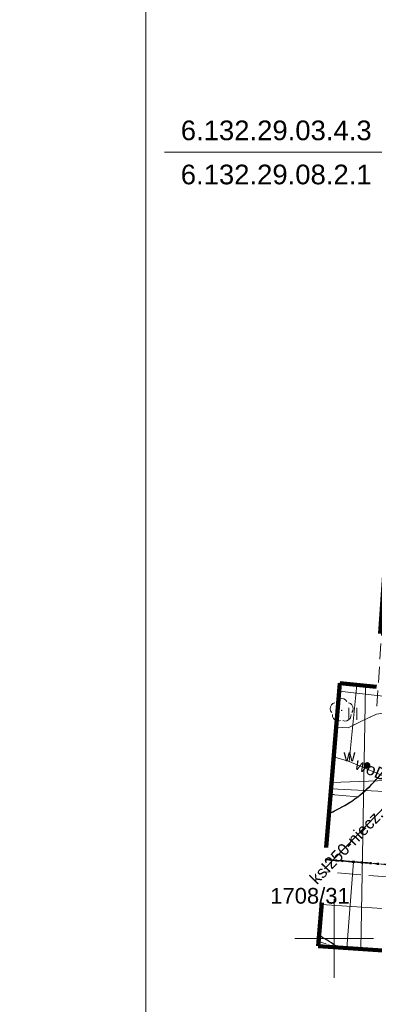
# Model space of a CAD drawing. Extents: x 0 to 6568752, y 0 to 5584302.
# Tile 4 of 74: x 6568230 to 6568253, y 5583946 to 5584008. Entities that reach past the tile are written whole.
import ezdxf
from ezdxf.enums import TextEntityAlignment as Align

# ---------------------------------------------------------------- set-up
doc = ezdxf.new("R2010")
doc.units = 0
doc.header["$PDSIZE"] = 0.75
for name, pattern in [('GAK', [3.5, 2, -0.7, 0.1, -0.7]), ('KROPK2', [1, 0.05, -0.95]), ('KROPK2-2-2', [3.49, 1, -0.47, 0.05, -0.47, 1, -0.5]), ('PRZER1-1', [1, 0.5, -0.5]), ('PRZER2-1', [1.5, 1, -0.5]), ('PRZER3-1', [2, 1.5, -0.5])]:
    doc.linetypes.add(name, pattern=pattern)
doc.layers.get('0').update_dxf_attribs({"linetype": 'CONTINUOUS'})
doc.layers.get('Defpoints').update_dxf_attribs({"linetype": 'CONTINUOUS'})
for name, color, linetype, lineweight in [('EGDE', 7, 'CONTINUOUS', 18), ('EGDE_O', 7, 'CONTINUOUS', 18), ('EGPG', 7, 'CONTINUOUS', 18), ('GESGPS', 7, 'CONTINUOUS', 35), ('GESJAE', 7, 'CONTINUOUS', 50), ('OTKC', 7, 'CONTINUOUS', 18), ('OTKK', 7, 'CONTINUOUS', 25), ('OTZT', 7, 'CONTINUOUS', 18), ('ramka sekcji', 7, 'CONTINUOUS', 18), ('siec', 7, 'GAK', 70), ('zakres', 6, 'PRZER3-1', 106)]:
    doc.layers.add(name, color=color, linetype=linetype, lineweight=lineweight)
for name, color, linetype, lineweight, true_color in [('EGUG', 7, 'CONTINUOUS', 18, 0x008000), ('GELULI', 7, 'CONTINUOUS', 18, 0xfeffff), ('OTZL', 7, 'CONTINUOUS', 18, 0x008000), ('SUCP', 7, 'CONTINUOUS', 18, 0xd200d2), ('SUEP', 1, 'CONTINUOUS', 18, 0xff0000), ('SUGP', 7, 'CONTINUOUS', 18, 0xbfbf00), ('SUKP', 7, 'CONTINUOUS', 18, 0x803300), ('SUKP_O', 7, 'CONTINUOUS', 18, 0x803300), ('SUWP', 5, 'CONTINUOUS', 18, 0x0000ff), ('SUWP_O', 5, 'CONTINUOUS', 18, 0x0000ff), ('SUWW', 5, 'CONTINUOUS', 18, 0x0000ff), ('SUWW_O', 5, 'CONTINUOUS', 18, 0x0000ff)]:
    doc.layers.add(name, color=color, linetype=linetype, lineweight=lineweight, true_color=true_color)
doc.styles.add('Arial', font='arial.ttf')
doc.styles.add('GEO-INFO', font='arial.ttf')
doc.dimstyles.get("Standard").update_dxf_attribs({"dimtxt": 0.18, "dimasz": 0.18, "dimexe": 0.18, "dimexo": 0.0625, "dimgap": 0.09, "dimtad": 0, "dimtih": 1, "dimtoh": 1, "dimdec": 4, "dimzin": 0, "dimdsep": 46, "dimtxsty": 'Standard', "dimcen": 0.09, "dimadec": 0, "dimazin": 0, "dimtfac": 1, "dimtdec": 4, "dimtofl": 0, "dimtmove": 0, "dimatfit": 3, "dimfxl": 0, "dimtolj": 1, "dimtzin": 0, "dimarcsym": 0})

# ---------------------------------------------------------------- blocks, each defined once
blk = doc.blocks.new('D_GSPRDL1')
blk.add_hatch(color=0).paths.add_polyline_path([(0, -0.045), (0.013906, -0.042798), (0.02645, -0.036406), (0.036406, -0.02645), (0.042798, -0.013906), (0.045, 0), (0.042798, 0.013906), (0.036406, 0.02645), (0.02645, 0.036406), (0.013906, 0.042798), (0, 0.045), (-0.013906, 0.042798), (-0.02645, 0.036406), (-0.036406, 0.02645), (-0.042798, 0.013906), (-0.045, 0), (-0.042798, -0.013906), (-0.036406, -0.02645), (-0.02645, -0.036406), (-0.013906, -0.042798)])
at = {"color": 0}
for points in [[(-0.324277, 0.563333), (-0.240553, 0.662679), (-0.127956, 0.727494), (0, 0.75), (0.127956, 0.727494), (0.240553, 0.662679), (0.324277, 0.563333)], [(-0.635969, -0.134326), (-0.70458, -0.024001), (-0.731429, 0.103115), (-0.713292, 0.231763), (-0.652348, 0.346501), (-0.55591, 0.433559), (-0.435555, 0.482485)], [(0.435555, 0.482485), (0.55591, 0.433559), (0.652348, 0.346501), (0.713292, 0.231763), (0.731429, 0.103115), (0.70458, -0.024001), (0.635969, -0.134326)], [(-0.068773, -0.646351), (-0.194901, -0.677512), (-0.324092, -0.663766), (-0.440839, -0.606763), (-0.531129, -0.513345), (-0.584125, -0.394725), (-0.593465, -0.265141)], [(0.593465, -0.265141), (0.584125, -0.394725), (0.531129, -0.513345), (0.440839, -0.606763), (0.324092, -0.663766), (0.194901, -0.677512), (0.068773, -0.646351)]]:
    blk.add_lwpolyline(points, dxfattribs=at)
blk = doc.blocks.new('D_GUPWZA1')
blk.add_hatch(color=0).paths.add_polyline_path([(-0.2, 0), (-0.193185, -0.051764), (-0.173205, -0.1), (-0.141421, -0.141421), (-0.1, -0.173205), (-0.051764, -0.193185), (0, -0.2), (0.051764, -0.193185), (0.1, -0.173205), (0.141421, -0.141421), (0.173205, -0.1), (0.193185, -0.051764), (0.2, 0), (0.193185, 0.051764), (0.173205, 0.1), (0.141421, 0.141421), (0.1, 0.173205), (0.051764, 0.193185), (0, 0.2), (-0.051764, 0.193185), (-0.1, 0.173205), (-0.141421, 0.141421), (-0.173205, 0.1), (-0.193185, 0.051764)])
blk = doc.blocks.new('D_GEPPGD1_2')
blk.add_hatch(color=0).paths.add_polyline_path([(0, -0.045), (0.013906, -0.042798), (0.02645, -0.036406), (0.036406, -0.02645), (0.042798, -0.013906), (0.045, 0), (0.042798, 0.013906), (0.036406, 0.02645), (0.02645, 0.036406), (0.013906, 0.042798), (0, 0.045), (-0.013906, 0.042798), (-0.02645, 0.036406), (-0.036406, 0.02645), (-0.042798, 0.013906), (-0.045, 0), (-0.042798, -0.013906), (-0.036406, -0.02645), (-0.02645, -0.036406), (-0.013906, -0.042798)])
blk = doc.blocks.new('D_GSSUTR1')
at = {"color": 0}
for points in [[(-0.25666, 0.36165), (-0.25666, -0.38835)], [(0.24334, -0.38835), (0.24334, 0.36165)]]:
    blk.add_lwpolyline(points, dxfattribs=at)
blk = doc.blocks.new('*D45')
at = {"layer": 'Defpoints', "color": 0}
for p in [(6568647.5, 5584150), (6568650, 5584150), (0, 0)]:
    blk.add_point(p, dxfattribs=at)
at = {"layer": 'ramka sekcji', "color": 0, "lineweight": -2}
blk.add_line((6568649.938, 5584150), (6568647.5, 5584150), dxfattribs=at)
at = {"layer": 'ramka sekcji', "color": 0, "insert": (6568644.106, 5584150), "char_height": 0.75, "attachment_point": 5, "style": 'GEO-INFO'}
blk.add_mtext('\\A1;5584150.0000', dxfattribs=at)
blk = doc.blocks.new('*D46')
at = {"layer": 'Defpoints', "color": 0}
for p in [(6568650, 5584152.5), (6568650, 5584150), (0, 0)]:
    blk.add_point(p, dxfattribs=at)
at = {"layer": 'ramka sekcji', "color": 0, "lineweight": -2}
blk.add_line((6568650, 5584150.062), (6568650, 5584152.5), dxfattribs=at)
at = {"layer": 'ramka sekcji', "color": 0, "insert": (6568650, 5584155.896), "char_height": 0.75, "attachment_point": 5, "rotation": 90, "style": 'GEO-INFO'}
blk.add_mtext('\\A1;6568650.0000', dxfattribs=at)
blk = doc.blocks.new('*D47')
at = {"layer": 'Defpoints', "color": 0}
for p in [(6568250, 5584200), (6568252.5, 5584200), (0, 0)]:
    blk.add_point(p, dxfattribs=at)
at = {"layer": 'ramka sekcji', "color": 0, "lineweight": -2}
blk.add_line((6568250.062, 5584200), (6568252.5, 5584200), dxfattribs=at)
at = {"layer": 'ramka sekcji', "color": 0, "insert": (6568255.894, 5584200), "char_height": 0.75, "attachment_point": 5, "style": 'GEO-INFO'}
blk.add_mtext('\\A1;5584200.0000', dxfattribs=at)
blk = doc.blocks.new('*D48')
at = {"layer": 'Defpoints', "color": 0}
for p in [(6568250, 5584202.5), (6568250, 5584200), (0, 0)]:
    blk.add_point(p, dxfattribs=at)
at = {"layer": 'ramka sekcji', "color": 0, "lineweight": -2}
blk.add_line((6568250, 5584200.062), (6568250, 5584202.5), dxfattribs=at)
at = {"layer": 'ramka sekcji', "color": 0, "insert": (6568250, 5584205.896), "char_height": 0.75, "attachment_point": 5, "rotation": 90, "style": 'GEO-INFO'}
blk.add_mtext('\\A1;6568250.0000', dxfattribs=at)

msp = doc.modelspace()

# ---------------------------------------------------------------- linework, layer by layer
at = {"layer": 'EGDE', "linetype": 'Continuous', "elevation": 10.22}
for points in [[(6568249.79986, 5583959.50681), (6568260.38712, 5583958.97618), (6568263.9809, 5583958.70246), (6568262.61008, 5583954.10444), (6568261.2106, 5583954.0564), (6568251.21944, 5583954.86774), (6568249.43294, 5583955.01221)], [(6568263.9809, 5583958.70246), (6568260.38712, 5583958.97618), (6568249.79986, 5583959.50681)], [(6568250.80231, 5583949.3752), (6568251.21944, 5583954.86774), (6568249.43294, 5583955.01221)], [(6568250.80231, 5583949.3752), (6568251.21944, 5583954.86774), (6568261.2106, 5583954.0564), (6568260.92788, 5583948.69127)]]:
    msp.add_lwpolyline(points, dxfattribs=at)
at = {"layer": 'EGUG', "linetype": 'PRZER1-1', "lineweight": 18, "elevation": 10.08}
for points in [[(6568593.99258, 5583935.5803), (6568581.68298, 5583936.28424), (6568555.7519, 5583937.77022), (6568518.83334, 5583939.77466), (6568501.75009, 5583940.70461), (6568484.61672, 5583941.64391), (6568470.18479, 5583942.48802), (6568455.74272, 5583943.342), (6568440.05974, 5583944.25999), (6568422.02493, 5583945.3077), (6568384.89553, 5583947.37946), (6568347.08402, 5583949.61245), (6568329.64942, 5583950.6479), (6568293.66008, 5583952.72437), (6568292.84874, 5583952.82392), (6568273.1723, 5583953.99051), (6568262.61008, 5583954.10444), (6568261.2106, 5583954.0564), (6568251.21944, 5583954.86774), (6568249.43294, 5583955.01221)], [(6568249.43294, 5583955.01221), (6568251.21944, 5583954.86774), (6568261.2106, 5583954.0564), (6568262.61008, 5583954.10444), (6568273.1723, 5583953.99051), (6568292.84874, 5583952.82392), (6568293.66008, 5583952.72437), (6568329.64942, 5583950.6479), (6568347.08402, 5583949.61245), (6568384.89553, 5583947.37946), (6568422.02493, 5583945.3077), (6568440.05974, 5583944.25999), (6568455.74272, 5583943.342), (6568470.18479, 5583942.48802), (6568484.61672, 5583941.64391), (6568501.75009, 5583940.70461), (6568518.83334, 5583939.77466), (6568555.7519, 5583937.77022), (6568581.68298, 5583936.28424), (6568593.99258, 5583935.5803)], [(6568249.00806, 5583949.80751), (6568250.10718, 5583949.42215)], [(6568250.10718, 5583949.42215), (6568249.00806, 5583949.80751)]]:
    msp.add_lwpolyline(points, dxfattribs=at)
at = {"layer": 'GELULI', "linetype": 'PRZER3-1', "lineweight": 18, "elevation": 9.97}
msp.add_lwpolyline([(6568257.68002, 5583953.56117), (6568249.36957, 5583954.23595)], dxfattribs=at)
at = {"layer": 'GESGPS', "linetype": 'KROPK2-2-2', "lineweight": 35, "elevation": 10.1}
for points in [[(6568361.59535, 5584252.09289), (6568361.26341, 5584250.74162), (6568355.87516, 5584228.80739), (6568343.88997, 5584180.27922), (6568337.0279, 5584152.47866), (6568332.74, 5584135.02), (6568331.91463, 5584131.76118), (6568322.71334, 5584094.57975), (6568320.72616, 5584086.59352), (6568319.9193, 5584083.24287), (6568307.93382, 5584034.73468), (6568295.92847, 5583986.21622), (6568294.32233, 5583957.98331), (6568294.26523, 5583956.9825), (6568293.66008, 5583952.72437), (6568292.84874, 5583952.82392), (6568273.1723, 5583953.99051), (6568262.61008, 5583954.10444), (6568261.2106, 5583954.0564), (6568251.21944, 5583954.86774), (6568249.43294, 5583955.01221)], [(6568249.43294, 5583955.01221), (6568251.21944, 5583954.86774), (6568261.2106, 5583954.0564), (6568262.61008, 5583954.10444), (6568273.1723, 5583953.99051), (6568292.84874, 5583952.82392), (6568293.66008, 5583952.72437), (6568329.64942, 5583950.6479), (6568347.08402, 5583949.61245), (6568384.89553, 5583947.37946), (6568422.02493, 5583945.3077), (6568440.05974, 5583944.25999), (6568455.74272, 5583943.342), (6568470.18479, 5583942.48802), (6568484.61672, 5583941.64391), (6568501.75009, 5583940.70461), (6568518.83334, 5583939.77466), (6568555.7519, 5583937.77022), (6568581.68298, 5583936.28424), (6568593.99258, 5583935.5803)]]:
    msp.add_lwpolyline(points, dxfattribs=at)
at = {"layer": 'GESJAE', "linetype": 'KROPK2', "lineweight": 50, "elevation": 10.22}
for points in [[(6568593.99258, 5583935.5803), (6568581.68298, 5583936.28424), (6568555.7519, 5583937.77022), (6568518.83334, 5583939.77466), (6568501.75009, 5583940.70461), (6568484.61672, 5583941.64391), (6568470.18479, 5583942.48802), (6568455.74272, 5583943.342), (6568440.05974, 5583944.25999), (6568422.02493, 5583945.3077), (6568384.89553, 5583947.37946), (6568347.08402, 5583949.61245), (6568329.64942, 5583950.6479), (6568293.66008, 5583952.72437), (6568292.84874, 5583952.82392), (6568273.1723, 5583953.99051), (6568262.61008, 5583954.10444), (6568261.2106, 5583954.0564), (6568251.21944, 5583954.86774), (6568249.43294, 5583955.01221)], [(6568249.43294, 5583955.01221), (6568251.21944, 5583954.86774), (6568261.2106, 5583954.0564), (6568262.61008, 5583954.10444), (6568273.1723, 5583953.99051), (6568292.84874, 5583952.82392), (6568293.66008, 5583952.72437), (6568329.64942, 5583950.6479), (6568347.08402, 5583949.61245), (6568384.89553, 5583947.37946), (6568422.02493, 5583945.3077), (6568440.05974, 5583944.25999), (6568455.74272, 5583943.342), (6568470.18479, 5583942.48802), (6568484.61672, 5583941.64391), (6568501.75009, 5583940.70461), (6568518.83334, 5583939.77466), (6568555.7519, 5583937.77022), (6568581.68298, 5583936.28424), (6568593.99258, 5583935.5803)]]:
    msp.add_lwpolyline(points, dxfattribs=at)
at = {"layer": 'OTKC', "linetype": 'PRZER2-1', "lineweight": 18, "elevation": 10.18}
msp.add_lwpolyline([(6568250.12057, 5583963.43545), (6568250.87656, 5583963.39521), (6568252.68, 5583964.26), (6568254.71, 5583964.55, -0.0165862), (6568254.59, 5583963.76, -0.05399036), (6568254.32, 5583962.62, -0.04959622), (6568253.63, 5583961.29, -0.07109688), (6568251.5, 5583959.01), (6568249.77142, 5583959.15845)], format="xyb", dxfattribs=at)
at = {"layer": 'OTKK', "linetype": 'Continuous', "lineweight": 25, "elevation": 10.18}
for points in [[(6568249.67183, 5583957.93857, 0.01624603), (6568250.14, 5583958.17, 0.09867863), (6568252.67, 5583960.1, 0.10046338), (6568254.32, 5583962.62, 0.04092811), (6568254.71, 5583964.55, -0.0003626), (6568255.79, 5583982), (6568256.72, 5583997.13, 0.11400646), (6568256.18, 5584000.44, 0.0563499), (6568255.13864, 5584002.14169)], [(6568250.22376, 5583949.41427, 0.04032929), (6568249.12, 5583950.14, 0.00212239), (6568249.03801, 5583950.17439)]]:
    msp.add_lwpolyline(points, format="xyb", dxfattribs=at)
at = {"layer": 'OTZT', "color": 7, "linetype": 'PRZER2-1', "lineweight": 18, "elevation": 10.1}
msp.add_lwpolyline([(6568254.91454, 5583998.82088), (6568255.38, 5583997.6), (6568253.82, 5583982.23), (6568252.68, 5583964.26), (6568250.87656, 5583963.39521), (6568250.12057, 5583963.43545)], dxfattribs=at)
for points in [[(6568249.77142, 5583959.15845), (6568251.5, 5583959.01, -0.04035026), (6568250.14, 5583958.17, -0.0162494), (6568249.67182, 5583957.93834)], [(6568250.22376, 5583949.41427, 0.04032929), (6568249.12, 5583950.14, 0.00212239), (6568249.03801, 5583950.17439)]]:
    msp.add_lwpolyline(points, format="xyb", dxfattribs=at)
at = {"layer": 'ramka sekcji'}
for p, q in [((6568400, 5584000), (6568239.20424, 5584000)), ((6568250, 5583950), (6568250, 5583952.5)), ((6568250, 5583950), (6568247.5, 5583950)), ((6568250, 5583950), (6568250, 5583947.5)), ((6568250, 5583950), (6568252.5, 5583950))]:
    msp.add_line(p, q, dxfattribs=at)
at = {"layer": 'siec', "linetype": 'ByBlock', "lineweight": 20}
msp.add_lwpolyline([(6568734.39713, 5584289.91756), (6568238.01967, 5584289.91756), (6568238.01967, 5583920.87902), (6568734.39713, 5583920.87902)], close=True, dxfattribs=at)
at = {"layer": 'SUCP', "linetype": 'Continuous', "lineweight": 18, "elevation": 10.14}
msp.add_lwpolyline([(6568250.30709, 5583965.7203), (6568266.82437, 5583963.82629), (6568265.58658, 5583948.3766)], dxfattribs=at)
at = {"layer": 'SUEP', "linetype": 'Continuous', "lineweight": 18, "elevation": 10.14}
msp.add_lwpolyline([(6568275.64401, 5583960.85289), (6568249.8336, 5583959.92012)], dxfattribs=at)
at = {"layer": 'SUGP', "linetype": 'Continuous', "lineweight": 18, "elevation": 10.14}
msp.add_lwpolyline([(6568251.68896, 5583949.31531), (6568251.99206, 5583966.06624)], dxfattribs=at)
at = {"layer": 'SUKP', "linetype": 'Continuous', "lineweight": 18, "elevation": 10.14}
for points in [[(6568249.38499, 5583954.42476), (6568255.31, 5583960.55)], [(6568249.19995, 5583952.15818), (6568256.90154, 5583951.64498)]]:
    msp.add_lwpolyline(points, dxfattribs=at)
at = {"layer": 'SUWP', "linetype": 'Continuous', "lineweight": 18, "elevation": 10.14}
for points in [[(6568250.94738, 5583961.24964), (6568251.43756, 5583966.12427)], [(6568249.96191, 5583961.4919), (6568250.19482, 5583961.47751), (6568250.94738, 5583961.24964)], [(6568250.94738, 5583961.24964), (6568255.31129, 5583959.40081)]]:
    msp.add_lwpolyline(points, dxfattribs=at)
at = {"layer": 'zakres', "ltscale": 7}
msp.add_lwpolyline([(6568419.28314, 5584244.20999), (6568355.04246, 5584262.48696), (6568313.61581, 5584275.31799), (6568306.59555, 5584258.01123), (6568299.2612, 5584234.56823), (6568280.6299, 5584172.98146), (6568276.44824, 5584154.31965), (6568267.58948, 5584107.60505), (6568261.88828, 5584068.50066), (6568256.46359, 5584021.7748), (6568252.69909, 5583965.99225), (6568250.34937, 5583966.23815), (6568248.9828, 5583949.49809), (6568593.23088, 5583926.24598)], dxfattribs=at)

# ---------------------------------------------------------------- block references
at = {"layer": 'EGPG', "linetype": 'Continuous', "lineweight": 18}
msp.add_blockref('D_GEPPGD1_2', (6568251.21944, 5583954.86774, 10.24), dxfattribs=at)
at = {"layer": 'OTZL', "linetype": 'Continuous', "lineweight": 18}
msp.add_blockref('D_GSPRDL1', (6568250.47563, 5583964.49826, 10.12), dxfattribs=at)
at = {"layer": 'OTZT', "color": 7, "linetype": 'Continuous', "lineweight": 18}
msp.add_blockref('D_GSSUTR1', (6568251.19192, 5583964.28875, 10.1), dxfattribs=at)
at = {"layer": 'SUWW', "linetype": 'Continuous', "lineweight": 18}
msp.add_blockref('D_GUPWZA1', (6568252.09867, 5583961.00743, 10.16), dxfattribs=at)

# ---------------------------------------------------------------- texts
at = {"layer": 'EGDE_O', "linetype": 'Continuous', "style": 'Arial'}
msp.add_text('1708/31', height=1, dxfattribs=at).set_placement((6568248.4599, 5583952.20749, 10.8), align=Align.CENTER)
at = {"layer": 'ramka sekcji', "style": 'Arial'}
for s, p in [('6.132.29.03.4.3', (6568246.31256, 5584001.3834)), ('6.132.29.08.2.1', (6568246.31103, 5583998.57893))]:
    msp.add_text(s, height=1.25, rotation=360, dxfattribs=at).set_placement(p, align=Align.MIDDLE_CENTER)
at = {"layer": 'SUKP_O', "linetype": 'Continuous', "lineweight": 0, "style": 'Arial'}
msp.add_text('ksI250-niecz.', height=0.75, rotation=45.9518908, dxfattribs=at).set_placement((6568251.04729, 5583955.5998, 10.8), align=Align.CENTER)
at = {"layer": 'SUWP_O', "linetype": 'Continuous', "lineweight": 0, "style": 'Arial'}
msp.add_text('woD100', height=0.75, rotation=337.0393646, dxfattribs=at).set_placement((6568253.01485, 5583960.055, 10.8), align=Align.CENTER)
at = {"layer": 'SUWW_O', "linetype": 'Continuous', "lineweight": 0, "style": 'Arial'}
msp.add_text('w', height=0.75, dxfattribs=at).set_placement((6568251.34867, 5583961.25743, 10.8), align=Align.RIGHT)

# ---------------------------------------------------------------- dimensions: what is measured, and where the dimension line sits
at = {"layer": 'ramka sekcji'}
for feature_location, offset, dtype, picture, middle in [((6568250, 5584200), (0, 2.5), 1, '*D48', (6568250, 5584205.8956787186)), ((6568250, 5584200), (2.5, 0), 0, '*D47', (6568255.8936323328, 5584200)), ((6568650, 5584150), (0, 2.5), 1, '*D46', (6568650, 5584155.8956787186)), ((6568650, 5584150), (-2.5, 0), 0, '*D45', (6568644.1063676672, 5584150))]:
    dim = msp.add_ordinate_dim(feature_location=feature_location, offset=offset, dtype=dtype, origin=(0, 0), dimstyle='Standard', override={"dimtxt": 0.75, "dimtxsty": 'GEO-INFO'}, dxfattribs=at)
    dim.commit()
    dim.dimension.update_dxf_attribs({"geometry": picture, "text_midpoint": middle})

doc.saveas('drawing.dxf')
